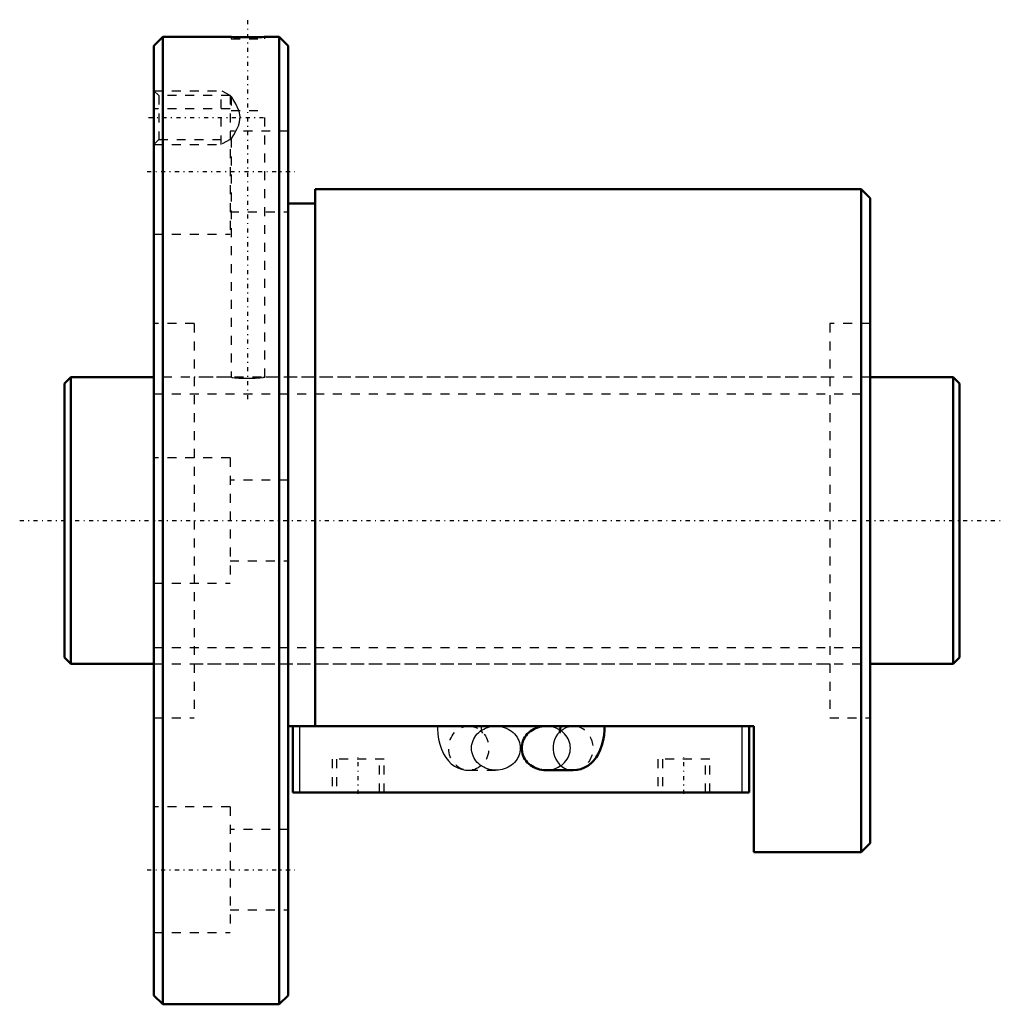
# Model space of a CAD drawing. Header units: millimetres. Extents: x -5 to 105, y -54 to 56.
import ezdxf

# ---------------------------------------------------------------- set-up
doc = ezdxf.new("R2010")
doc.units = ezdxf.units.MM
doc.linetypes.add('Center', pattern=[1.5, 0.45, -0.5, 0.05, -0.5])
doc.linetypes.add('Dashed', pattern=[2, 1, -1])
for name, color, linetype, lineweight in [('2d ConnectionPoints', 7, 'Continuous', 50), ('AM_0', 7, 'Continuous', 50), ('AM_4', 3, 'Continuous', 25), ('AM_5', 3, 'Continuous', 25), ('AM_7', 7, 'Center', 25), ('AM_9', 6, 'Dashed', 25)]:
    doc.layers.add(name, color=color, linetype=linetype, lineweight=lineweight)

# ---------------------------------------------------------------- blocks, each defined once
blk = doc.blocks.new('1_BNF_3210A_3_5RR_Nut_0_in_BNF3210V_3_5RRG1_100LC0_000_rev_4')
at = {"layer": 'AM_0'}
for p, q in [((11, 54), (10, 53)), ((11, 54), (11, -54)), ((18.62, 54), (11, 54)), ((24, 54), (22.35, 54)), ((24, 54), (24, -54)), ((25, 53), (24, 54)), ((10, 53), (10, -53)), ((25, 53), (25, -53)), ((89, 37), (28, 37)), ((28, 37), (28, -22.94)), ((89, 37), (89, -37)), ((90, 36), (89, 37)), ((28, 35.4), (25, 35.4)), ((90, 36), (90, -36)), ((77, -22.94), (25, -22.94)), ((25.5, -30.34), (25.5, -22.94)), ((55.41, -22.94), (53.8, -22.94)), ((76.5, -30.34), (76.5, -22.94)), ((77, -37), (77, -22.94)), ((53.8, -27.87), (56.83, -27.87)), ((76.5, -30.34), (25.5, -30.34)), ((89, -37), (90, -36)), ((77, -37), (89, -37)), ((10, -53), (11, -54)), ((24, -54), (25, -53)), ((11, -54), (24, -54))]:
    blk.add_line(p, q, dxfattribs=at)
for points in [[(22.37, 54), (22.33, 54), (22.08, 53.99), (21.66, 53.98), (21.1, 53.97), (20.48, 53.97), (19.86, 53.97), (19.31, 53.98), (18.9, 53.99), (18.67, 54), (18.62, 54)], [(53.8, -22.94), (53.56, -22.95), (53.33, -22.98), (53.09, -23.03), (52.87, -23.09), (52.65, -23.17), (52.44, -23.27), (52.24, -23.39), (52.05, -23.52), (51.87, -23.66), (51.71, -23.82), (51.57, -23.99), (51.44, -24.17), (51.33, -24.36), (51.24, -24.56), (51.17, -24.77), (51.12, -24.98), (51.09, -25.19), (51.08, -25.41)], [(55.41, -22.94), (55.41, -23.07), (55.39, -23.31), (55.36, -23.51), (55.33, -23.64), (55.3, -23.71), (55.3, -23.73)], [(56.83, -27.87), (57.27, -27.84), (57.7, -27.74), (58.11, -27.58), (58.48, -27.37), (58.82, -27.11), (59.12, -26.81), (59.4, -26.46), (59.64, -26.06), (59.86, -25.6), (60.04, -25.08), (60.18, -24.52), (60.28, -23.95), (60.33, -23.37), (60.34, -22.94)], [(51.08, -25.41), (51.09, -25.62), (51.12, -25.83), (51.17, -26.04), (51.24, -26.25), (51.33, -26.45), (51.44, -26.64), (51.57, -26.82), (51.71, -26.99), (51.87, -27.15), (52.05, -27.3), (52.24, -27.43), (52.44, -27.54), (52.65, -27.64), (52.87, -27.72), (53.09, -27.79), (53.33, -27.83), (53.56, -27.86), (53.8, -27.87)]]:
    blk.add_lwpolyline(points, dxfattribs=at)
at = {"layer": 'AM_4'}
for p, q in [((26.3, -30.34), (26.3, -22.94)), ((75.7, -30.34), (75.7, -22.94))]:
    blk.add_line(p, q, dxfattribs=at)
blk.add_ellipse((56.83, -25.41), major_axis=(0, 2.47), ratio=0.906308, start_param=0.732158, end_param=3.144329, dxfattribs=at)
at = {"layer": 'AM_5', "linetype": 'Dashed'}
for p, q in [((10, 48), (17.5, 48)), ((17.5, 42), (17.5, 48)), ((18.5, 47.46), (17.5, 48)), ((10, 42), (17.5, 42)), ((18.5, 42.54), (17.5, 42))]:
    blk.add_line(p, q, dxfattribs=at)
at = {"layer": 'AM_7'}
for p, q in [((20.5, 13.57), (20.5, 55.92)), ((9.4, 45), (22.6, 45)), ((9.25, 38.97), (25.75, 38.97)), ((32.8, -30.52), (32.8, -26.45)), ((69.2, -30.52), (69.2, -26.45)), ((9.25, -38.97), (25.75, -38.97))]:
    blk.add_line(p, q, dxfattribs=at)
at = {"layer": 'AM_9'}
for p, q in [((18.62, 54), (18.62, 53.8)), ((22.16, 53.99), (22.37, 54)), ((22.37, 53.8), (22.37, 54)), ((18.62, 53.8), (22.37, 53.8)), ((10.54, 47.46), (10, 48)), ((18.5, 47.46), (10.54, 47.46)), ((10.54, 47.46), (10.54, 42.54)), ((18.5, 47.46), (18.5, 31.97)), ((18.64, 47.36), (18.5, 47.46)), ((18.62, 47.36), (18.62, 45.8)), ((18.5, 45.97), (10, 45.97)), ((18.62, 45.8), (22.37, 45.8)), ((22.37, 16), (22.37, 45.8)), ((25, 43.47), (18.5, 43.47)), ((10, 42), (10.54, 42.54)), ((10.54, 42.54), (18.5, 42.54)), ((18.5, 42.54), (18.63, 42.64)), ((18.62, 42.64), (18.62, 16)), ((18.5, 34.47), (25, 34.47)), ((10, 31.97), (18.5, 31.97)), ((14.5, 22), (10, 22)), ((14.5, 22), (14.5, -22)), ((85.5, 22), (85.5, -22)), ((90, 22), (85.5, 22)), ((18.62, 16), (14.5, 16)), ((22.37, 16), (22.17, 15.98)), ((85.5, 16), (22.35, 16)), ((18.5, 7), (10, 7)), ((18.5, 7), (18.5, -7)), ((25, 4.5), (18.5, 4.5)), ((18.5, -4.5), (25, -4.5)), ((10, -7), (18.5, -7)), ((14.5, -16), (85.5, -16)), ((10, -22), (14.5, -22)), ((85.5, -22), (90, -22)), ((45.17, -22.94), (45.27, -22.94)), ((48.2, -22.94), (45.17, -22.94)), ((45.85, -23.06), (45.89, -23.08)), ((56.83, -22.94), (55.41, -22.94)), ((56.77, -22.94), (56.83, -22.94)), ((35.7, -26.64), (29.9, -26.64)), ((29.9, -26.64), (29.9, -30.34)), ((30.4, -26.64), (30.4, -30.34)), ((35.2, -30.34), (35.2, -26.64)), ((35.7, -30.34), (35.7, -26.64)), ((72.1, -26.64), (66.3, -26.64)), ((66.3, -26.64), (66.3, -30.34)), ((66.8, -26.64), (66.8, -30.34)), ((71.6, -30.34), (71.6, -26.64)), ((72.1, -30.34), (72.1, -26.64)), ((45.17, -27.87), (48.2, -27.87)), ((18.5, -31.97), (10, -31.97)), ((18.5, -31.97), (18.5, -45.97)), ((25, -34.47), (18.5, -34.47)), ((18.5, -43.47), (25, -43.47)), ((10, -45.97), (18.5, -45.97))]:
    blk.add_line(p, q, dxfattribs=at)
for points in [[(19.48, 45.8), (19.14, 46.53), (18.86, 47.02), (18.7, 47.26), (18.63, 47.36), (18.62, 47.37)], [(18.62, 42.63), (18.65, 42.66), (18.73, 42.79), (18.92, 43.09), (19.27, 43.7), (19.43, 44.07), (19.56, 44.47), (19.63, 45.1), (19.51, 45.72), (19.48, 45.8)], [(18.62, 16), (18.73, 15.99), (19.03, 15.96), (19.5, 15.92), (20.08, 15.9), (20.71, 15.89), (21.31, 15.91), (21.82, 15.94), (22.19, 15.98), (22.36, 16), (22.37, 16)], [(41.66, -22.94), (41.67, -23.25), (41.71, -23.83), (41.79, -24.4), (41.92, -24.96), (42.11, -25.52), (42.34, -26.02), (42.6, -26.45), (42.89, -26.82), (43.22, -27.14), (43.57, -27.4), (43.95, -27.61), (44.36, -27.76), (44.79, -27.85), (45.17, -27.87)], [(45.27, -22.94), (45.53, -22.97), (45.85, -23.06)], [(45.48, -25.41), (45.49, -25.19), (45.52, -24.98), (45.57, -24.77), (45.65, -24.56), (45.74, -24.36), (45.85, -24.17), (45.97, -23.99), (46.12, -23.82), (46.28, -23.66), (46.45, -23.52), (46.64, -23.39), (46.84, -23.27), (47.05, -23.17), (47.27, -23.09), (47.5, -23.03), (47.73, -22.98), (47.97, -22.95), (48.2, -22.94)], [(46.68, -23.67), (46.66, -23.59), (46.63, -23.44), (46.6, -23.23), (46.59, -23), (46.59, -22.94)], [(48.2, -22.94), (48.44, -22.95), (48.67, -22.98), (48.91, -23.03), (49.13, -23.09), (49.35, -23.17), (49.56, -23.27), (49.76, -23.39), (49.95, -23.52), (50.13, -23.66), (50.29, -23.82), (50.43, -23.99), (50.56, -24.17), (50.67, -24.36), (50.76, -24.56), (50.83, -24.77), (50.88, -24.98), (50.91, -25.19), (50.92, -25.41), (50.91, -25.62), (50.88, -25.83), (50.83, -26.04), (50.76, -26.25), (50.67, -26.45), (50.56, -26.64), (50.43, -26.82), (50.29, -26.99), (50.13, -27.15), (49.95, -27.3), (49.76, -27.43), (49.56, -27.54), (49.35, -27.64), (49.13, -27.72), (48.91, -27.79), (48.67, -27.83), (48.44, -27.86), (48.2, -27.87)], [(53.8, -27.87), (54.03, -27.86), (54.27, -27.83), (54.5, -27.79), (54.73, -27.72), (54.95, -27.64), (55.16, -27.54), (55.36, -27.43), (55.55, -27.3), (55.72, -27.15), (55.88, -26.99), (56.03, -26.82), (56.15, -26.64), (56.26, -26.45), (56.35, -26.25), (56.43, -26.04), (56.48, -25.83), (56.51, -25.62), (56.52, -25.41), (56.51, -25.19), (56.48, -24.98), (56.43, -24.77), (56.35, -24.56), (56.26, -24.36), (56.15, -24.17), (56.03, -23.99), (55.88, -23.82), (55.72, -23.66), (55.55, -23.52), (55.36, -23.39), (55.16, -23.27), (54.95, -23.17), (54.73, -23.09), (54.5, -23.03), (54.27, -22.98), (54.03, -22.95), (53.8, -22.94)], [(55.3, -23.73), (55.3, -23.72), (55.32, -23.68), (55.39, -23.58), (55.52, -23.44), (55.72, -23.28), (55.99, -23.13), (56.13, -23.07)], [(56.13, -23.07), (56.31, -23.01), (56.66, -22.95), (56.77, -22.94)], [(46.46, -23.43), (46.55, -23.52), (46.65, -23.64), (46.69, -23.71), (46.7, -23.73)], [(46.7, -23.73), (46.7, -23.73), (46.69, -23.69), (46.68, -23.67)], [(48.2, -27.87), (47.97, -27.86), (47.73, -27.83), (47.5, -27.79), (47.27, -27.72), (47.05, -27.64), (46.84, -27.54), (46.64, -27.43), (46.45, -27.3), (46.28, -27.15), (46.12, -26.99), (45.97, -26.82), (45.85, -26.64), (45.74, -26.45), (45.65, -26.25), (45.57, -26.04), (45.52, -25.83), (45.49, -25.62), (45.48, -25.41)]]:
    blk.add_lwpolyline(points, dxfattribs=at)
blk.add_ellipse((45.17, -25.41), major_axis=(0, 2.47), ratio=0.906308, dxfattribs=at)
for start_param, end_param in [(3.144329, 6.65296), (0.648601, 0.732158)]:
    blk.add_ellipse((56.83, -25.41), major_axis=(0, 2.47), ratio=0.906308, start_param=start_param, end_param=end_param, dxfattribs=at)
blk = doc.blocks.new('2_BNF_3210A_3_5RR000_Shaft_0_in_BNF3210V_3_5RRG1_100LC0_000_rev_4')
at = {"layer": 'AM_0'}
for p, q in [((0.7, 16), (0, 15.3)), ((0.7, 16), (0.7, -16)), ((10, 16), (0.7, 16)), ((99.3, 16), (90, 16)), ((100, 15.3), (99.3, 16)), ((99.3, 16), (99.3, -16)), ((0, 15.3), (0, -15.3)), ((100, 15.3), (100, -15.3)), ((0, -15.3), (0.7, -16)), ((99.3, -16), (100, -15.3)), ((0.7, -16), (10, -16)), ((90, -16), (99.3, -16))]:
    blk.add_line(p, q, dxfattribs=at)
at = {"layer": 'AM_5', "linetype": 'Dashed'}
for p, q in [((10, 14.1595), (90, 14.1595)), ((10, -14.1595), (90, -14.1595))]:
    blk.add_line(p, q, dxfattribs=at)
at = {"layer": 'AM_7'}
blk.add_line((-5, 0), (105, 0), dxfattribs=at)
at = {"layer": 'AM_9'}
for p, q in [((90, 16), (10, 16)), ((10, -16), (90, -16))]:
    blk.add_line(p, q, dxfattribs=at)

msp = doc.modelspace()

# ---------------------------------------------------------------- linework, layer by layer
at = {"layer": '2d ConnectionPoints'}
for p in [(0, 0), (10, 0)]:
    msp.add_point(p, dxfattribs=at)

# ---------------------------------------------------------------- block references
for name in ['1_BNF_3210A_3_5RR_Nut_0_in_BNF3210V_3_5RRG1_100LC0_000_rev_4', '2_BNF_3210A_3_5RR000_Shaft_0_in_BNF3210V_3_5RRG1_100LC0_000_rev_4']:
    msp.add_blockref(name, (0, 0))

doc.saveas('drawing.dxf')
